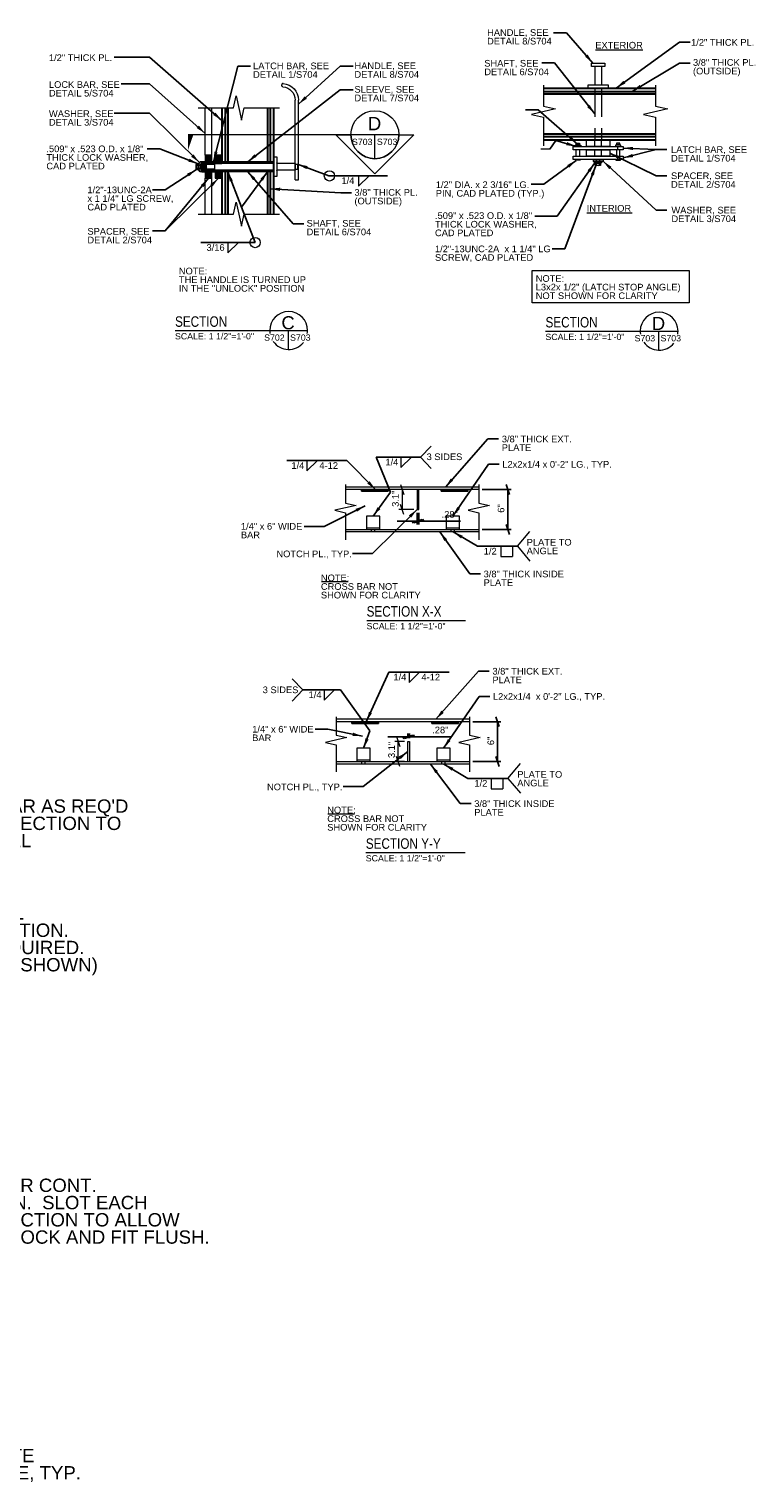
# Model space of a CAD drawing. Header units: inches. Extents: x 14 to 314, y -160 to 100.
# Tile 4 of 4: x 205 to 314, y -118 to 100. Entities that reach past the tile are written whole.
import ezdxf
from ezdxf.enums import TextEntityAlignment as Align

# ---------------------------------------------------------------- set-up
doc = ezdxf.new("R2010")
doc.units = ezdxf.units.IN
doc.header["$LTSCALE"] = 12
doc.header["$MEASUREMENT"] = 0
for name, pattern in [('DGN Style 2', [0.358262, 0.214957, -0.143305]), ('DGN Style 3', [0.501567, 0.358262, -0.143305]), ('DGN Style 5', [0.250784, 0.107479, -0.143305])]:
    doc.linetypes.add(name, pattern=pattern)
for name, color, linetype, lineweight in [('G-ANN-TTLB', 7, 'Continuous', 0), ('G-ANNO-DIM', 1, 'Continuous', 0), ('G-ANNO-TEXT', 7, 'Continuous', 0), ('Level 1', 7, 'Continuous', 0), ('S-BRAC-HORZ', 5, 'Continuous', 30), ('S-FSTN-MISC', 12, 'Continuous', 13), ('S-WALL-SHEA', 98, 'Continuous', 30)]:
    doc.layers.add(name, color=color, linetype=linetype, lineweight=lineweight)
doc.styles.add("1 1 2 1'-0", font='arial.ttf', dxfattribs={"height": 1})
doc.styles.add("3 4 1'-0", font='arial.ttf', dxfattribs={"height": 2})
doc.styles.get("Standard").update_dxf_attribs({"font": 'txt.shx'})
doc.styles.add('SUBTITLE 4.7625', font='romans.shx', dxfattribs={"width": 0.8, "height": 187.5})
doc.styles.add('TITLE20', font='simplex.shx', dxfattribs={"height": 5000})
doc.dimstyles.new("1 1 2 1'-0", dxfattribs={"dimtxt": 1, "dimasz": 1.5, "dimexe": 0.5, "dimexo": 0.5, "dimgap": 0.5, "dimtad": 1, "dimdec": 4, "dimzin": 15, "dimdsep": 46, "dimlunit": 4, "dimtxsty": "1 1 2 1'-0", "dimblk": '_Oblique_0.3', "dimcen": 0.09, "dimadec": 4, "dimazin": 3, "dimtfac": 1, "dimtdec": 4, "dimtofl": 0, "dimtmove": 0, "dimatfit": 3, "dimfxl": 1, "dimfrac": 2, "dimtzin": 15, "dimarcsym": 0})

# ---------------------------------------------------------------- blocks, each defined once
blk = doc.blocks.new('_Oblique_0.3')
at = {"color": 0, "linetype": 'ByBlock', "lineweight": -2}
for p, q in [((0, 0), (-1, 0)), ((0.5, 0.17), (-0.5, -0.17))]:
    blk.add_line(p, q, dxfattribs=at)
blk = doc.blocks.new('*D7')
at = {"layer": 'Defpoints', "color": 0, "lineweight": 0, "transparency": 16777216}
for p in [(263.52, 27.7), (263.8, 27.7), (263.8, 25.95)]:
    blk.add_point(p, dxfattribs=at)
at = {"layer": 'G-ANNO-DIM', "color": 0, "lineweight": -2, "transparency": 16777216}
for p, q in [((263.52, 27.2), (263.52, 25.45)), ((263.8, 27.2), (263.8, 25.45)), ((262.02, 25.95), (260.52, 25.95)), ((265.3, 25.95), (270.04, 25.95))]:
    blk.add_line(p, q, dxfattribs=at)
at = {"layer": 'G-ANNO-DIM', "color": 0, "lineweight": -2, "transparency": 16777216, "xscale": 1.5, "yscale": 1.5, "zscale": 1.5}
blk.add_blockref('_Oblique_0.3', (263.52, 25.95), dxfattribs=at)
at = {"layer": 'G-ANNO-DIM', "color": 0, "lineweight": -2, "transparency": 16777216, "xscale": 1.5, "yscale": 1.5, "zscale": 1.5, "rotation": 180}
blk.add_blockref('_Oblique_0.3', (263.8, 25.95), dxfattribs=at)
at = {"layer": 'G-ANNO-DIM', "color": 0, "transparency": 16777216, "insert": (268.42, 26.96), "char_height": 1, "attachment_point": 5, "style": "1 1 2 1'-0"}
blk.add_mtext('.28"', dxfattribs=at)
blk = doc.blocks.new('*D8')
at = {"layer": 'Defpoints', "color": 0, "lineweight": 0, "transparency": 16777216}
for p in [(262.39, -6.41), (262.11, -7.15), (262.39, -7.15)]:
    blk.add_point(p, dxfattribs=at)
at = {"layer": 'G-ANNO-DIM', "color": 0, "lineweight": -2, "transparency": 16777216}
for p, q in [((260.61, -6.41), (259.11, -6.41)), ((262.11, -6.65), (262.11, -5.91)), ((262.39, -6.65), (262.39, -5.91)), ((263.89, -6.41), (268.63, -6.41))]:
    blk.add_line(p, q, dxfattribs=at)
at = {"layer": 'G-ANNO-DIM', "color": 0, "lineweight": -2, "transparency": 16777216, "xscale": 1.5, "yscale": 1.5, "zscale": 1.5}
blk.add_blockref('_Oblique_0.3', (262.11, -6.41), dxfattribs=at)
at = {"layer": 'G-ANNO-DIM', "color": 0, "lineweight": -2, "transparency": 16777216, "xscale": 1.5, "yscale": 1.5, "zscale": 1.5, "rotation": 180}
blk.add_blockref('_Oblique_0.3', (262.39, -6.41), dxfattribs=at)
at = {"layer": 'G-ANNO-DIM', "color": 0, "transparency": 16777216, "insert": (267.01, -5.4), "char_height": 1, "attachment_point": 5, "style": "1 1 2 1'-0"}
blk.add_mtext('.28"', dxfattribs=at)
blk = doc.blocks.new('*D9')
at = {"layer": 'Defpoints', "color": 0, "lineweight": 0, "transparency": 16777216}
for p in [(272.8, 30.72), (277.15, 30.72), (272.8, 24.7)]:
    blk.add_point(p, dxfattribs=at)
at = {"layer": 'G-ANNO-DIM', "color": 0, "lineweight": -2, "transparency": 16777216}
for p, q in [((273.3, 30.72), (277.65, 30.72)), ((277.15, 26.2), (277.15, 29.22)), ((273.3, 24.7), (277.65, 24.7))]:
    blk.add_line(p, q, dxfattribs=at)
at = {"layer": 'G-ANNO-DIM', "color": 0, "lineweight": -2, "transparency": 16777216, "xscale": 1.5, "yscale": 1.5, "zscale": 1.5}
for p, rotation in [((277.15, 30.72), 90), ((277.15, 24.7), 270)]:
    blk.add_blockref('_Oblique_0.3', p, dxfattribs=dict(at, rotation=rotation))
at = {"layer": 'G-ANNO-DIM', "color": 0, "transparency": 16777216, "insert": (276.14, 27.85), "char_height": 1, "attachment_point": 5, "rotation": 90, "style": "1 1 2 1'-0"}
blk.add_mtext('6"', dxfattribs=at)
blk = doc.blocks.new('*D10')
at = {"layer": 'Defpoints', "color": 0, "lineweight": 0, "transparency": 16777216}
for p in [(271.39, -4.15), (275.61, -4.15), (271.39, -10.15)]:
    blk.add_point(p, dxfattribs=at)
at = {"layer": 'G-ANNO-DIM', "color": 0, "lineweight": -2, "transparency": 16777216}
for p, q in [((271.89, -4.15), (276.11, -4.15)), ((275.61, -8.65), (275.61, -5.65)), ((271.89, -10.15), (276.11, -10.15))]:
    blk.add_line(p, q, dxfattribs=at)
at = {"layer": 'G-ANNO-DIM', "color": 0, "lineweight": -2, "transparency": 16777216, "xscale": 1.5, "yscale": 1.5, "zscale": 1.5}
for p, rotation in [((275.61, -4.15), 90), ((275.61, -10.15), 270)]:
    blk.add_blockref('_Oblique_0.3', p, dxfattribs=dict(at, rotation=rotation))
at = {"layer": 'G-ANNO-DIM', "color": 0, "transparency": 16777216, "insert": (274.6, -7.04), "char_height": 1, "attachment_point": 5, "rotation": 90, "style": "1 1 2 1'-0"}
blk.add_mtext('6"', dxfattribs=at)

msp = doc.modelspace()

# ---------------------------------------------------------------- hatches: boundary and pattern name
at = {"layer": 'G-ANNO-TEXT'}
h = msp.add_hatch(dxfattribs=at)
h.set_pattern_fill('HATCH', color=256, style=0, pattern_type=2)
h.set_pattern_definition([(45, (232.33508, 81.74301), (-0.0883883, 0.0883883), [])])
h.paths.add_polyline_path([(231.70468, 79.54538), (232.70468, 79.54538), (232.70468, 79.92038), (232.70468, 80.92038), (231.70468, 80.92038), (231.70468, 79.92038)])
h = msp.add_hatch(dxfattribs=at)
h.set_pattern_fill('HATCH', color=256, style=0, pattern_type=2)
h.set_pattern_definition([(45, (233.7036, 81.64522), (-0.088388, 0.088388), [])])
h.paths.add_polyline_path([(234.20468, 80.92038), (233.20468, 80.92038), (233.20468, 79.92038), (233.20468, 79.67038), (234.20468, 79.67038), (234.20468, 79.92038)])
h = msp.add_hatch(dxfattribs=at)
h.set_pattern_fill('HATCH', color=256, style=0, pattern_type=2)
h.set_pattern_definition([(45, (231.35757, 80.50802), (-0.088388, 0.088388), [])])
h.paths.add_polyline_path([(231.70468, 79.54538), (231.70468, 79.92038), (231.20468, 79.92038), (231.20468, 79.54538)])
h = msp.add_hatch(dxfattribs=at)
h.set_pattern_fill('HATCH', color=256, style=0, pattern_type=2)
h.set_pattern_definition([(45, (231.29054, 78.10509), (-0.088388, 0.088388), [])])
h.paths.add_polyline_path([(231.20468, 78.42038), (231.70468, 78.42038), (231.70468, 78.79538), (231.20468, 78.79538)])
h = msp.add_hatch(dxfattribs=at)
h.set_pattern_fill('HATCH', color=256, style=0, pattern_type=2)
h.set_pattern_definition([(45, (233.39079, 76.0123), (-0.0883883, 0.0883883), [])])
h.paths.add_polyline_path([(232.70468, 78.79538), (231.70468, 78.79538), (231.70468, 78.42038), (231.70468, 77.42038), (232.70468, 77.42038), (232.70468, 78.42038)])
h = msp.add_hatch(dxfattribs=at)
h.set_pattern_fill('HATCH', color=256, style=0, pattern_type=2)
h.set_pattern_definition([(45, (232.88807, 80.49684), (-0.088388, 0.088388), [])])
h.paths.add_polyline_path([(233.07968, 79.54538), (233.07968, 79.67038), (233.20468, 79.67038), (233.20468, 79.92038), (232.70468, 79.92038), (232.70468, 79.54538)])
h = msp.add_hatch(dxfattribs=at)
h.set_pattern_fill('HATCH', color=256, style=0, pattern_type=2)
h.set_pattern_definition([(45, (232.92159, 77.94862), (-0.088388, 0.088388), [])])
h.paths.add_polyline_path([(233.07968, 78.67038), (233.07968, 78.79538), (232.70468, 78.79538), (232.70468, 78.42038), (233.20468, 78.42038), (233.20468, 78.67038)])
h = msp.add_hatch(dxfattribs=at)
h.set_pattern_fill('HATCH', color=256, style=0, pattern_type=2)
h.set_pattern_definition([(45, (233.50809, 75.81671), (-0.0883883, 0.0883883), [])])
h.paths.add_polyline_path([(234.20468, 78.67038), (233.20468, 78.67038), (233.20468, 78.42038), (233.20468, 77.42038), (234.20468, 77.42038), (234.20468, 78.42038)])
h = msp.add_hatch(dxfattribs=at)
h.set_pattern_fill('HATCH', color=256, style=0, pattern_type=2)
h.set_pattern_definition([(45, (238.92147, 80.40094), (-0.0883883, 0.0883883), [])])
h.paths.add_polyline_path([(241.89218, 79.67038, 0.414213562), (241.95468, 79.73288), (241.95468, 79.92038), (241.45468, 79.92038), (241.07968, 79.92038), (235.07968, 79.92038), (234.70468, 79.92038), (234.20468, 79.92038), (234.20468, 79.67038)])
h = msp.add_hatch(dxfattribs=at)
h.set_pattern_fill('HATCH', color=256, style=0, pattern_type=2)
h.set_pattern_definition([(45, (236.34913, 78.01981), (-0.0883883, 0.0883883), [])])
h.paths.add_polyline_path([(241.95468, 78.60788, 0.414213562), (241.89218, 78.67038), (234.20468, 78.67038), (234.20468, 78.42038), (234.70468, 78.42038), (235.07968, 78.42038), (241.07968, 78.42038), (241.45468, 78.42038), (241.95468, 78.42038)])
h = msp.add_hatch(dxfattribs=at)
h.set_pattern_fill('HATCH', color=256, style=0, pattern_type=2)
h.set_pattern_definition([(45, (258.412412, 31.0362), (-0.02783886, 0.02783886), [])])
h.paths.add_polyline_path([(255.15454, 30.4515), (259.15454, 30.4515), (259.15454, 30.7015), (255.15454, 30.7015)])
h = msp.add_hatch(dxfattribs=at)
h.set_pattern_fill('HATCH', color=256, style=0, pattern_type=2)
h.set_pattern_definition([(45, (270.417215, 31.0362), (-0.02783886, 0.02783886), [])])
h.paths.add_polyline_path([(267.15934, 30.4515), (271.15934, 30.4515), (271.15934, 30.7015), (267.15934, 30.7015)])
h = msp.add_hatch(dxfattribs=at)
h.set_pattern_fill('HATCH', color=256, style=0, pattern_type=2)
h.set_pattern_definition([(45, (257.001742, -3.81561), (-0.02783886, 0.02783886), [])])
h.paths.add_polyline_path([(253.7439, -4.40033), (257.7439, -4.40033), (257.7439, -4.15033), (253.7439, -4.15033)])
h = msp.add_hatch(dxfattribs=at)
h.set_pattern_fill('HATCH', color=256, style=0, pattern_type=2)
h.set_pattern_definition([(45, (269.006546, -3.81561), (-0.02783886, 0.02783886), [])])
h.paths.add_polyline_path([(265.74869, -4.40033), (269.74869, -4.40033), (269.74869, -4.15033), (265.74869, -4.15033)])

# ---------------------------------------------------------------- linework, layer by layer
at = {"layer": 'G-ANN-TTLB', "color": 7, "linetype": 'Continuous', "lineweight": 13}
for p, q in [((227.19273, 54.57446), (247.07552, 54.57446)), ((282.82337, 54.47811), (302.70616, 54.47811)), ((255.95903, 11.06042), (270.7801, 11.06042)), ((255.84038, -23.7914), (270.71757, -23.7914))]:
    msp.add_line(p, q, dxfattribs=at)
at = {"layer": 'G-ANN-TTLB', "color": 7, "linetype": 'Continuous', "lineweight": 0}
for centre, radius, start, end in [((244.2339, 54.57446), 2.84162, 0, 180), ((299.86454, 54.47811), 2.84162, 0, 180), ((244.2339, 54.57446), 2.84213, 180, 188.8691645), ((244.2339, 54.57446), 2.84213, 350.56955, 0), ((244.2339, 54.57446), 2.84213, 215.7518704, 321.0245309), ((299.86454, 54.47811), 2.84213, 180, 188.8691645), ((299.86454, 54.47811), 2.84213, 215.7518704, 321.0245309), ((299.86454, 54.47811), 2.84213, 350.56955, 0)]:
    msp.add_arc(centre, radius, start, end, dxfattribs=at)
at = {"layer": 'G-ANNO-DIM'}
for p, q in [((230.96984, 78.42038), (230.96984, 79.92038)), ((289.94151, 79.98799), (291.44151, 79.98799)), ((263.01665, 30.7015), (260.76544, 30.7015)), ((261.01544, 31.4515), (261.51544, 29.9515)), ((261.26544, 30.7015), (261.26544, 27.7015)), ((261.51544, 26.9515), (261.01544, 28.4515)), ((263.01665, 27.7015), (260.76544, 27.7015)), ((260.43469, -6.40033), (260.93469, -7.90033)), ((261.60601, -7.15033), (260.18469, -7.15033)), ((260.68469, -10.15033), (260.68469, -7.15033)), ((261.60601, -10.15033), (260.18469, -10.15033)), ((260.93469, -10.90033), (260.43469, -9.40033))]:
    msp.add_line(p, q, dxfattribs=at)
at = {"layer": 'G-ANNO-TEXT'}
for p, q in [((290.31423, 96.70667), (297.42646, 96.70667)), ((290.19151, 94.22283), (290.19151, 91.47283)), ((291.19151, 94.22283), (291.19151, 91.47283)), ((243.20468, 91.34983), (243.20468, 91.47526)), ((231.70468, 80.92038), (231.70468, 87.98495)), ((232.70468, 80.92038), (232.70468, 87.98495)), ((245.20468, 77.17038), (245.20468, 89.17038)), ((257.18103, 80.36893), (257.18103, 83.97143)), ((283.46473, 81.77845), (282.12414, 81.77845)), ((293.67007, 81.72283), (293.67007, 82.22283)), ((230.95326, 79.42013), (230.95326, 78.92063)), ((231.01576, 78.98313), (231.01576, 79.35763)), ((231.07826, 79.42013), (231.07826, 78.92063)), ((231.07968, 79.54538), (233.07968, 79.54538)), ((231.07968, 79.54538), (231.07968, 78.79538)), ((231.07968, 78.79538), (233.07968, 78.79538)), ((231.14076, 78.98313), (231.14076, 79.35763)), ((231.20326, 79.42013), (231.20326, 78.92063)), ((231.26576, 78.98313), (231.26576, 79.35763)), ((231.32826, 79.42013), (231.32826, 78.92063)), ((231.39076, 78.98313), (231.39076, 79.35763)), ((231.45326, 79.42013), (231.45326, 78.92063)), ((231.51576, 78.98313), (231.51576, 79.35763)), ((231.57826, 79.42013), (231.57826, 78.92063)), ((231.64076, 78.98313), (231.64076, 79.35763)), ((231.70326, 79.42013), (231.70326, 78.92063)), ((231.76576, 78.98313), (231.76576, 79.35763)), ((231.82826, 79.42013), (231.89076, 79.35763)), ((231.82826, 79.42013), (231.82826, 78.92063)), ((231.89076, 78.98313), (231.82826, 78.92063)), ((231.89076, 78.98313), (231.89076, 79.35763)), ((241.89218, 79.67038), (233.07968, 79.67038)), ((233.07968, 79.67038), (233.07968, 78.67038)), ((241.89218, 78.67038), (233.07968, 78.67038)), ((241.95468, 79.92038), (234.20468, 79.92038)), ((234.20468, 79.67038), (234.20468, 79.92038)), ((234.20468, 78.42038), (234.20468, 78.67038)), ((245.20468, 79.67038), (242.51718, 79.67038)), ((245.20468, 78.67038), (242.51718, 78.67038)), ((245.20468, 79.67038), (245.20468, 78.67038)), ((245.20468, 79.54538), (245.70468, 79.54538)), ((245.20468, 78.79538), (245.70468, 78.79538)), ((293.67007, 80.22283), (293.67007, 80.72283)), ((231.70468, 72.05191), (231.70468, 77.42038)), ((232.70468, 72.05191), (232.70468, 77.42038)), ((241.95468, 78.42038), (234.20468, 78.42038)), ((254.7334, 76.26477), (256.314, 77.81626)), ((254.7334, 77.81346), (254.7334, 76.26477)), ((289.03496, 72.21943), (295.81171, 72.21943)), ((235.1209, 66.22124), (236.7015, 67.77273)), ((235.1209, 67.76993), (235.1209, 66.22124)), ((244.14635, 54.57446), (244.14635, 51.73368)), ((299.77699, 54.47811), (299.77699, 51.63733)), ((264.03296, 35.54541), (265.63517, 37.21936)), ((246.98535, 33.49092), (248.56595, 35.04241)), ((246.98535, 35.03961), (246.98535, 33.49092)), ((261.09756, 33.99672), (262.67817, 35.54821)), ((261.09756, 35.54541), (261.09756, 33.99672)), ((264.03296, 35.54541), (265.63517, 33.87146)), ((276.0741, 22.1752), (276.0741, 20.62651)), ((277.82328, 22.1752), (277.82328, 20.62651)), ((276.0741, 20.62651), (277.82328, 20.62651)), ((249.15186, 16.86911), (253.18385, 16.86911)), ((246.35118, 0.62265), (244.74897, 2.2966)), ((262.30778, 1.72405), (263.88839, 3.27554)), ((262.30778, 3.27274), (262.30778, 1.72405)), ((246.35118, 0.62265), (244.74897, -1.0513)), ((249.56295, -0.92604), (251.14355, 0.62545)), ((249.56295, 0.62265), (249.56295, -0.92604)), ((274.66346, -12.67662), (274.66346, -14.22531)), ((276.41264, -12.67662), (276.41264, -14.22531)), ((274.66346, -14.22531), (276.41264, -14.22531)), ((250.10741, -17.98271), (254.1394, -17.98271))]:
    msp.add_line(p, q, dxfattribs=at)
at = {"layer": 'G-ANNO-TEXT', "linetype": 'DGN Style 3'}
for p, q in [((290.19151, 90.97283), (290.19151, 83.22283)), ((291.19151, 90.97283), (291.19151, 83.22283)), ((290.19151, 82.22283), (290.19151, 83.22283)), ((291.19151, 82.22283), (291.19151, 83.22283)), ((290.19151, 80.72283), (290.19151, 81.72283)), ((291.19151, 80.72283), (291.19151, 81.72283))]:
    msp.add_line(p, q, dxfattribs=at)
at = {"layer": 'G-ANNO-TEXT', "color": 7, "linetype": 'Continuous', "lineweight": 0}
for p, q in [((260.78352, 83.97143), (229.13383, 83.97143)), ((278.57939, 22.1752), (280.45167, 24.4065)), ((278.57939, 22.1752), (280.45167, 19.9439)), ((277.16874, -12.67662), (279.04103, -10.44532)), ((277.16874, -12.67662), (279.04103, -14.90792))]:
    msp.add_line(p, q, dxfattribs=at)
at = {"layer": 'G-ANNO-TEXT', "linetype": 'DGN Style 5'}
for p, q in [((230.70468, 79.42038), (231.20468, 79.42038)), ((230.70468, 78.92038), (231.20468, 78.92038)), ((290.44151, 79.72283), (290.44151, 80.22283)), ((290.94151, 79.72283), (290.94151, 80.22283))]:
    msp.add_line(p, q, dxfattribs=at)
at = {"layer": 'G-ANNO-TEXT', "linetype": 'DGN Style 2'}
msp.add_line((245.57968, 79.54538), (245.57968, 78.79538), dxfattribs=at)
at = {"layer": 'G-ANNO-TEXT', "linetype": 'Continuous', "lineweight": 0}
for p, q in [((263.51665, 30.7015), (252.79243, 30.7015)), ((272.80203, 30.7015), (263.51665, 30.7015)), ((252.79243, 24.7015), (272.80203, 24.7015)), ((256.65665, 24.3265), (256.65665, 24.7015)), ((257.15665, 24.3265), (257.15665, 24.7015)), ((268.65665, 24.3265), (268.65665, 24.7015)), ((269.15665, 24.3265), (269.15665, 24.7015)), ((271.39138, -4.15033), (251.38179, -4.15033)), ((251.38179, -10.15033), (271.39138, -10.15033)), ((255.24601, -10.52533), (255.24601, -10.15033)), ((255.74601, -10.52533), (255.74601, -10.15033)), ((267.24601, -10.52533), (267.24601, -10.15033)), ((267.74601, -10.52533), (267.74601, -10.15033))]:
    msp.add_line(p, q, dxfattribs=at)
at = {"layer": 'G-ANNO-TEXT', "flags": 128}
for points in [[(230.62364, 87.98495), (233.62219, 87.98495), (235.93331, 87.98495), (236.34418, 89.79276), (237.16591, 86.17714), (237.57677, 87.98495), (242.83761, 87.98495)], [(282.50611, 91.38369), (282.50611, 90.56196), (282.50611, 88.25085), (284.31392, 87.83998), (280.6983, 87.01825), (282.50611, 86.60739), (282.50611, 82.29403)], [(299.34228, 91.38369), (299.34228, 90.56196), (299.34228, 88.25085), (301.15009, 87.83998), (297.53447, 87.01825), (299.34228, 86.60739), (299.34228, 82.29403)], [(245.70468, 78.79538), (245.70468, 89.17038)], [(232.70468, 79.54538), (232.70468, 80.92038), (231.70468, 80.92038), (231.70468, 79.54538)], [(234.20468, 79.67038), (234.20468, 80.92038), (233.20468, 80.92038), (233.20468, 79.67038)], [(287.42007, 82.41033), (287.42007, 82.72283), (287.92007, 82.72283), (287.92007, 82.41033)], [(287.42007, 80.72283), (287.42007, 81.72283)], [(287.92007, 81.72283), (287.92007, 80.72283)], [(293.96296, 82.41033), (293.96296, 82.72283), (293.46296, 82.72283), (293.46296, 82.41033)], [(293.46296, 81.72283), (293.46296, 80.72283)], [(293.96296, 80.72283), (293.96296, 81.72283)], [(231.70468, 79.54538), (231.70468, 79.92038), (231.20468, 79.92038), (231.20468, 78.42038), (231.70468, 78.42038), (231.70468, 78.79538)], [(231.70468, 78.79538), (231.70468, 77.42038), (232.70468, 77.42038), (232.70468, 78.79538)], [(233.20468, 79.67038), (233.20468, 79.92038), (232.70468, 79.92038), (232.70468, 79.54538)], [(232.70468, 78.79538), (232.70468, 78.42038), (233.20468, 78.42038), (233.20468, 78.67038)], [(233.20468, 78.67038), (233.20468, 77.42038), (234.20468, 77.42038), (234.20468, 78.67038)], [(245.20468, 77.17038), (245.70468, 77.17038), (245.70468, 78.79538)], [(287.92007, 80.22283), (287.42007, 80.22283)], [(293.46296, 80.22283), (293.96296, 80.22283)], [(230.62364, 72.05191), (233.62219, 72.05191), (235.93331, 72.05191), (236.34418, 73.85972), (237.16591, 70.2441), (237.57677, 72.05191), (242.83761, 72.05191)], [(252.79243, 31.44416), (252.79243, 30.71688), (252.79243, 28.67143), (254.39243, 28.30779), (251.19243, 27.58052), (252.79243, 27.21688), (252.79243, 23.15953)], [(272.80203, 31.44416), (272.80203, 30.71688), (272.80203, 28.67143), (274.40203, 28.30779), (271.20203, 27.58052), (272.80203, 27.21688), (272.80203, 23.15953)], [(251.38179, -3.40766), (251.38179, -4.13494), (251.38179, -6.18039), (252.98179, -6.54403), (249.78179, -7.2713), (251.38179, -7.63494), (251.38179, -11.69229)], [(271.39138, -3.40766), (271.39138, -4.13494), (271.39138, -6.18039), (272.99138, -6.54403), (269.79138, -7.2713), (271.39138, -7.63494), (271.39138, -11.69229)]]:
    msp.add_lwpolyline(points, dxfattribs=at)
msp.add_lwpolyline([(260.78352, 83.97143), (263.036, 83.97143), (257.18646, 78.11645), (251.33692, 83.97143), (253.57853, 83.97143, 1), (260.78352, 83.97143)], format="xyb", dxfattribs=at)
for points in [[(231.70468, 79.54538), (232.70468, 79.54538), (232.70468, 79.92038), (232.70468, 80.92038), (231.70468, 80.92038), (231.70468, 79.92038), (231.70468, 79.54538)], [(234.20468, 80.92038), (233.20468, 80.92038), (233.20468, 79.92038), (233.20468, 79.67038), (234.20468, 79.67038), (234.20468, 79.92038), (234.20468, 80.92038)], [(232.70468, 78.79538), (231.70468, 78.79538), (231.70468, 78.42038), (231.70468, 77.42038), (232.70468, 77.42038), (232.70468, 78.42038), (232.70468, 78.79538)], [(233.07968, 79.54538), (233.07968, 79.67038), (233.20468, 79.67038), (233.20468, 79.92038), (232.70468, 79.92038), (232.70468, 79.54538), (233.07968, 79.54538)], [(233.07968, 78.67038), (233.07968, 78.79538), (232.70468, 78.79538), (232.70468, 78.42038), (233.20468, 78.42038), (233.20468, 78.67038), (233.07968, 78.67038)], [(234.20468, 78.67038), (233.20468, 78.67038), (233.20468, 78.42038), (233.20468, 77.42038), (234.20468, 77.42038), (234.20468, 78.42038), (234.20468, 78.67038)]]:
    msp.add_lwpolyline(points, close=True, dxfattribs=at)
at = {"layer": 'G-ANNO-TEXT', "linetype": 'Continuous', "lineweight": 0, "flags": 128}
for points in [[(272.80203, 31.0765), (252.79243, 31.0765)], [(263.51665, 30.7015), (263.51665, 27.7015), (263.79665, 27.7015), (263.79665, 30.7015)], [(272.80203, 24.3265), (252.79243, 24.3265)], [(271.39138, -3.77533), (251.38179, -3.77533)], [(262.10601, -10.15033), (262.10601, -7.15033), (262.38601, -7.15033), (262.38601, -10.15033)], [(271.39138, -10.52533), (251.38179, -10.52533)]]:
    msp.add_lwpolyline(points, dxfattribs=at)
at = {"layer": 'G-ANNO-TEXT'}
for centre, radius in [((257.18103, 83.97143), 3.60249), ((287.67007, 82.50982), 0.06339), ((293.71296, 82.50982), 0.06339), ((250.36042, 77.78209), 0.77216), ((239.19534, 67.77273), 0.77216)]:
    msp.add_circle(centre, radius, dxfattribs=at)
for centre, radius, start, end in [((243.39218, 91.47526), 0.1875, 85.349291, 180), ((241.89218, 79.73288), 0.0625, 270, 0)]:
    msp.add_arc(centre, radius, start, end, dxfattribs=at)
at = {"layer": 'G-ANNO-TEXT', "extrusion": (0, 0, -1)}
for centre, radius, start, end in [((-243.39218, 91.34983), 0.1875, 274.9171003, 360), ((-243.20468, 89.17038), 2, 94.9171003, 180.0009517), ((-243.20468, 89.17038), 2.5, 94.650709, 180.0009517), ((-241.89218, 78.60788), 0.0625, 90, 180), ((-242.51718, 79.73288), 0.0625, 270, 0), ((-242.51718, 78.60788), 0.0625, 0, 90)]:
    msp.add_arc(centre, radius, start, end, dxfattribs=at)
at = {"layer": 'G-ANNO-TEXT', "color": 7, "linetype": 'Continuous', "lineweight": 13, "extrusion": (0, 0, -1)}
msp.add_solid([(-229.13383, 83.97143), (-229.13383, 81.71309), (-229.92889, 83.97143)], dxfattribs=at)
at = {"layer": 'G-ANNO-TEXT'}
msp.add_solid([(255.49601, -8.15033), (256.23472, -6.82111), (255.76369, -6.65338)], dxfattribs=at)
for points in [[(289.19151, 90.97283), (289.19151, 91.47283), (292.19151, 91.47283), (292.19151, 90.97283)], [(286.94151, 82.22283), (294.44151, 82.22283), (294.44151, 81.72283), (286.94151, 81.72283)], [(287.24796, 82.41033), (288.09217, 82.41033), (288.09217, 82.22283), (287.24796, 82.22283)], [(294.13506, 82.41033), (293.29086, 82.41033), (293.29086, 82.22283), (294.13506, 82.22283)], [(231.70468, 79.54538), (231.70468, 79.92038), (231.20468, 79.92038), (231.20468, 79.54538)], [(231.20468, 78.42038), (231.70468, 78.42038), (231.70468, 78.79538), (231.20468, 78.79538)], [(241.95468, 80.67038), (242.45468, 80.67038), (242.45468, 77.67038), (241.95468, 77.67038)], [(286.94151, 80.72283), (294.44151, 80.72283), (294.44151, 80.22283), (286.94151, 80.22283)], [(287.33748, 80.22283), (288.00265, 80.22283), (288.00265, 80.1276), (287.33748, 80.1276)], [(294.04554, 80.22283), (293.38038, 80.22283), (293.38038, 80.1276), (294.04554, 80.1276)], [(280.79907, 63.57362), (304.38881, 63.57362), (304.38881, 58.72183), (280.79907, 58.72183)], [(255.15454, 30.7015), (259.15454, 30.7015), (259.15454, 30.4515), (255.15454, 30.4515)], [(255.15454, 30.4515), (259.15454, 30.4515), (259.15454, 30.7015), (255.15454, 30.7015)], [(267.15934, 30.7015), (271.15934, 30.7015), (271.15934, 30.4515), (267.15934, 30.4515)], [(267.15934, 30.4515), (271.15934, 30.4515), (271.15934, 30.7015), (267.15934, 30.7015)], [(253.7439, -4.15033), (257.7439, -4.15033), (257.7439, -4.40033), (253.7439, -4.40033)], [(253.7439, -4.40033), (257.7439, -4.40033), (257.7439, -4.15033), (253.7439, -4.15033)], [(265.74869, -4.15033), (269.74869, -4.15033), (269.74869, -4.40033), (265.74869, -4.40033)], [(265.74869, -4.40033), (269.74869, -4.40033), (269.74869, -4.15033), (265.74869, -4.15033)]]:
    msp.add_3dface(points, dxfattribs=at)
at = {"layer": 'Level 1'}
for p, q in [((230.32989, 78.84594), (230.32989, 79.49481)), ((230.37276, 79.60296), (230.64208, 79.60296)), ((230.37276, 79.38667), (230.64208, 79.38667)), ((230.37276, 78.95409), (230.64208, 78.95409)), ((230.37276, 78.7378), (230.64208, 78.7378)), ((230.70468, 79.60296), (230.64208, 79.60296)), ((230.64208, 78.7378), (230.64208, 79.60296)), ((230.70468, 78.7378), (230.64208, 78.7378)), ((230.70468, 78.7378), (230.70468, 79.60296)), ((231.82826, 79.42013), (230.70468, 79.42013)), ((231.82826, 78.92063), (230.70468, 78.92063)), ((290.25893, 79.72283), (290.25893, 79.66023)), ((291.12409, 79.72283), (290.25893, 79.72283)), ((290.25893, 79.3909), (290.25893, 79.66023)), ((291.12409, 79.66023), (290.25893, 79.66023)), ((291.01595, 79.34804), (290.36708, 79.34804)), ((290.47522, 79.3909), (290.47522, 79.66023)), ((290.9078, 79.3909), (290.9078, 79.66023)), ((291.12409, 79.72283), (291.12409, 79.66023)), ((291.12409, 79.3909), (291.12409, 79.66023))]:
    msp.add_line(p, q, dxfattribs=at)
at = {"layer": 'Level 1', "extrusion": (0, 0, -1)}
for centre, start, end in [((-230.48774, 78.84594), 316.7548855, 43.2451145), ((-291.01595, 79.50589), 226.7548855, 313.2451145)]:
    msp.add_arc(centre, 0.15785, start, end, dxfattribs=at)
at = {"layer": 'Level 1'}
for centre, radius, start, end in [((230.48774, 79.49481), 0.15785, 136.7548855, 223.2451145), ((230.89698, 79.17038), 0.56709, 157.5794451, 202.4205549), ((290.36708, 79.50589), 0.15785, 226.7548855, 313.2451145), ((290.69151, 79.91513), 0.56709, 247.5794451, 292.4205549)]:
    msp.add_arc(centre, radius, start, end, dxfattribs=at)
at = {"layer": 'S-BRAC-HORZ'}
for p, q in [((282.50611, 90.09783), (299.34228, 90.09783)), ((235.07968, 87.98495), (235.07968, 79.92038)), ((241.07968, 87.98495), (241.07968, 79.92038)), ((282.50611, 84.09783), (299.34228, 84.09783)), ((235.07968, 78.42038), (235.07968, 72.05191)), ((241.07968, 78.42038), (241.07968, 72.05191))]:
    msp.add_line(p, q, dxfattribs=at)
at = {"layer": 'S-FSTN-MISC'}
for p, q in [((230.96984, 79.92038), (230.70468, 79.65521)), ((230.70468, 78.68554), (230.70468, 79.65521)), ((230.96984, 78.42038), (230.70468, 78.68554)), ((231.20468, 79.92038), (230.96984, 79.92038)), ((231.20468, 78.42038), (231.20468, 79.92038)), ((289.94151, 80.22283), (291.44151, 80.22283)), ((289.94151, 80.22283), (289.94151, 79.98799)), ((289.94151, 79.98799), (290.20668, 79.72283)), ((290.20668, 79.72283), (291.17635, 79.72283)), ((291.17635, 79.72283), (290.20668, 79.72283)), ((291.44151, 79.98799), (291.17635, 79.72283)), ((291.44151, 80.22283), (291.44151, 79.98799)), ((231.20468, 78.42038), (230.96984, 78.42038))]:
    msp.add_line(p, q, dxfattribs=at)
at = {"layer": 'S-FSTN-MISC', "linetype": 'Continuous', "lineweight": 0}
for p, q in [((255.90665, 24.9515), (257.90665, 24.9515)), ((267.90665, 24.9515), (269.90665, 24.9515)), ((254.49601, -9.90033), (256.49601, -9.90033)), ((266.49601, -9.90033), (268.49601, -9.90033))]:
    msp.add_line(p, q, dxfattribs=at)
at = {"layer": 'S-FSTN-MISC'}
for points in [[(289.69151, 94.72283), (291.69151, 94.72283), (291.69151, 94.22283), (289.69151, 94.22283)], [(288.94151, 83.22283), (292.44151, 83.22283), (292.44151, 82.22283), (288.94151, 82.22283)], [(288.94151, 81.72283), (292.44151, 81.72283), (292.44151, 80.72283), (288.94151, 80.72283)]]:
    msp.add_3dface(points, dxfattribs=at)
at = {"layer": 'S-FSTN-MISC', "linetype": 'Continuous', "lineweight": 0}
for points in [[(255.90665, 24.7015), (257.90665, 24.7015), (257.90665, 26.7015), (255.90665, 26.7015)], [(267.90665, 24.7015), (269.90665, 24.7015), (269.90665, 26.7015), (267.90665, 26.7015)], [(254.49601, -10.15033), (256.49601, -10.15033), (256.49601, -8.15033), (254.49601, -8.15033)], [(266.49601, -10.15033), (268.49601, -10.15033), (268.49601, -8.15033), (266.49601, -8.15033)]]:
    msp.add_3dface(points, dxfattribs=at)
at = {"layer": 'S-WALL-SHEA'}
for p, q in [((282.50611, 90.97283), (299.34228, 90.97283)), ((282.50611, 90.47283), (299.34228, 90.47283)), ((234.20468, 87.98495), (234.20468, 79.92038)), ((234.70468, 87.98495), (234.70468, 79.92038)), ((241.45468, 87.98495), (241.45468, 79.92038)), ((241.95468, 87.98495), (241.95468, 72.05191)), ((282.50611, 83.72283), (299.34228, 83.72283)), ((282.50611, 83.22283), (299.34228, 83.22283)), ((234.20468, 78.42038), (234.20468, 72.05191)), ((234.70468, 78.42038), (234.70468, 72.05191)), ((241.45468, 78.42038), (241.45468, 72.05191))]:
    msp.add_line(p, q, dxfattribs=at)

# ---------------------------------------------------------------- texts
at = {"layer": 'G-ANN-TTLB', "color": 7, "linetype": 'Continuous', "lineweight": 0, "line_spacing_factor": 0.72, "style": 'TITLE20'}
for s, insert, char_height, attachment_point in [('\\fArial|b0|i0|c00|p39;S703', (255.28059, 82.4034), 0.9448819, 8), ('\\fArial|b0|i0|c00|p39;S703', (259.02168, 82.41997), 0.9448819, 8), ('\\fArial|b0|i0|c00|p39;C', (244.14635, 55.72479), 1.9685039, 5), ('\\fArial|b0|i0|c00|p39;D', (299.77699, 55.62844), 1.9685039, 5), ('\\fArial|b0|i0|c00|p39;S702', (242.09394, 53.023), 0.9448819, 8), ('\\fArial|b0|i0|c00|p39;S703', (245.98701, 53.023), 0.9448819, 8), ('\\fArial|b0|i0|c00|p39;S703', (297.72458, 52.92665), 0.9448819, 8), ('\\fArial|b0|i0|c00|p39;S703', (301.61765, 52.92665), 0.9448819, 8)]:
    msp.add_mtext(s, dxfattribs=dict(at, insert=insert, char_height=char_height, attachment_point=attachment_point))
at = {"layer": 'G-ANN-TTLB', "color": 7, "linetype": 'Continuous', "lineweight": 13, "char_height": 1.5748031, "attachment_point": 7, "line_spacing_factor": 0.72, "style": 'SUBTITLE 4.7625'}
for s, insert in [('\\fArial|b0|i0|c00|p39;SECTION', (227.17508, 55.10725)), ('\\fArial|b0|i0|c00|p39;SECTION', (282.80572, 55.0109)), ('\\fArial|b0|i0|c00|p39;SECTION X-X', (255.94138, 11.59322)), ('\\fArial|b0|i0|c00|p39;SECTION Y-Y', (255.82274, -23.2586))]:
    msp.add_mtext(s, dxfattribs=dict(at, insert=insert))
at = {"layer": 'G-ANN-TTLB', "color": 7, "linetype": 'Continuous', "lineweight": 0, "char_height": 0.9448819, "attachment_point": 8, "line_spacing_factor": 0.72}
for insert in [(233.09751, 53.22499), (288.72815, 53.12864), (261.86381, 9.71095), (261.74517, -25.14087)]:
    msp.add_mtext('\\fArial|b0|i0|c00|p39;SCALE: 1 1/2"=1\'-0"', dxfattribs=dict(at, insert=insert))
at = {"layer": 'G-ANNO-DIM', "color": 7, "linetype": 'Continuous', "style": "1 1 2 1'-0"}
for p in [(260.26544, 29.31819), (259.68469, -8.39229)]:
    msp.add_text('3.1"', height=1, rotation=90, dxfattribs=at).set_placement(p, align=Align.MIDDLE_CENTER)
at = {"layer": 'G-ANNO-TEXT', "color": 7, "linetype": 'Continuous', "lineweight": 0, "style": "1 1 2 1'-0"}
for s, p in [('1/4', (252.16595, 77.57954)), ('3/16', (231.9034, 67.53601)), ('1/4', (258.75983, 35.31149)), ('1/4', (244.64761, 34.80569)), ('4-12', (248.85203, 34.80569)), ('1/2', (273.5341, 21.94127)), ('1/4', (259.97005, 3.03882)), ('4-12', (264.17447, 3.03882)), ('1/4', (247.22521, 0.38872)), ('1/2', (272.12346, -12.91055))]:
    msp.add_text(s, height=1, dxfattribs=at).set_placement(p, align=Align.TOP_LEFT)
at = {"layer": 'G-ANNO-TEXT', "color": 7, "linetype": 'Continuous', "lineweight": 0}
for s, insert, char_height, attachment_point, line_spacing_factor, style in [('HANDLE, SEE\\PDETAIL 8/S704', (274.03239, 99.80948), 1, 1, 0.776524, "1 1 2 1'-0"), ('1/2" THICK PL.', (304.66024, 98.32425), 1, 1, 0.6, "1 1 2 1'-0"), ('1/2" THICK PL.', (208.23602, 96.03808), 1, 1, 0.6, "1 1 2 1'-0"), ('EXTERIOR', (290.27229, 97.90506), 1, 1, 0.6, "1 1 2 1'-0"), ('LATCH BAR, SEE\\PDETAIL 1/S704', (238.88987, 94.80235), 1, 1, 0.776524, "1 1 2 1'-0"), ('HANDLE, SEE\\PDETAIL 8/S704', (254.1133, 94.81444), 1, 1, 0.776524, "1 1 2 1'-0"), ('SHAFT, SEE\\PDETAIL 6/S704', (273.61092, 95.19728), 1, 1, 0.776524, "1 1 2 1'-0"), ('3/8" THICK PL.\\P(OUTSIDE)', (304.94945, 95.31542), 1, 1, 0.776524, "1 1 2 1'-0"), ('LOCK BAR, SEE\\PDETAIL 5/S704', (208.23602, 91.9992), 1, 1, 0.776524, "1 1 2 1'-0"), ('SLEEVE, SEE\\PDETAIL 7/S704', (254.1133, 91.28042), 1, 1, 0.776524, "1 1 2 1'-0"), ('WASHER, SEE\\PDETAIL 3/S704', (208.23602, 87.6266), 1, 1, 0.776524, "1 1 2 1'-0"), ('\\fArial|b0|i0|c00|p39;D', (257.12638, 85.63483), 1.9999992, 5, 0.72, 'TITLE20'), ('.509" x .523 O.D. x 1/8" \\PTHICK LOCK WASHER,\\PCAD PLATED', (207.85273, 82.34696), 1, 1, 0.776524, "1 1 2 1'-0"), ('LATCH BAR, SEE\\PDETAIL 1/S704', (301.65475, 82.2353), 1, 1, 0.776524, "1 1 2 1'-0"), ('1/2" DIA. x 2 3/16" LG.\\PPIN, CAD PLATED (TYP.)', (266.33001, 76.96422), 1, 1, 0.776524, "1 1 2 1'-0"), ('SPACER, SEE\\PDETAIL 2/S704', (301.65475, 78.30372), 1, 1, 0.776524, "1 1 2 1'-0"), ('1/2"-13UNC-2A \\Px 1 1/4" LG SCREW,\\PCAD PLATED', (214.01374, 76.18596), 1, 1, 0.776524, "1 1 2 1'-0"), ('3/8" THICK PL.\\P(OUTSIDE)', (254.1133, 75.80945), 1, 1, 0.776524, "1 1 2 1'-0"), ('.509" x .523 O.D. x 1/8" \\PTHICK LOCK WASHER,\\PCAD PLATED', (266.20619, 72.32455), 1, 1, 0.776524, "1 1 2 1'-0"), ('INTERIOR', (288.99302, 73.41782), 1, 1, 0.6, "1 1 2 1'-0"), ('WASHER, SEE\\PDETAIL 3/S704', (301.71626, 73.14306), 1, 1, 0.776524, "1 1 2 1'-0"), ('SPACER, SEE\\PDETAIL 2/S704', (214.01374, 69.9565), 1, 1, 0.776524, "1 1 2 1'-0"), ('SHAFT, SEE\\PDETAIL 6/S704', (246.92861, 71.17159), 1, 1, 0.776524, "1 1 2 1'-0"), ('1/2"-13UNC-2A  x 1 1/4" LG \\PSCREW, CAD PLATED', (266.20753, 67.32935), 1, 1, 0.776524, "1 1 2 1'-0"), ('NOTE:\\PTHE HANDLE IS TURNED UP\\PIN THE "UNLOCK" POSITION', (227.7474, 63.99859), 1, 1, 0.776524, "1 1 2 1'-0"), ('NOTE:\\PL3x2x 1/2" (LATCH STOP ANGLE)\\PNOT SHOWN FOR CLARITY', (281.33447, 62.88196), 1, 1, 0.776524, "1 1 2 1'-0"), ('3/8" THICK EXT.\\PPLATE', (276.242, 38.78011), 1, 1, 0.776524, "1 1 2 1'-0"), ('3 SIDES', (264.95196, 36.11816), 1, 1, 0.6, "1 1 2 1'-0"), ('L2x2x1/4 x 0\'-2" LG., TYP.', (276.31888, 34.98412), 1, 1, 0.6, "1 1 2 1'-0"), ('1/4" x 6" WIDE\\PBAR', (237.064, 25.67773), 1, 1, 0.776524, "1 1 2 1'-0"), ('PLATE TO\\PANGLE', (279.9757, 23.28453), 1, 1, 0.776524, "1 1 2 1'-0"), ('NOTCH PL., TYP.', (242.39469, 21.5396), 1, 1, 0.6, "1 1 2 1'-0"), ('NOTE:\\PCROSS BAR NOT\\PSHOWN FOR CLARITY', (249.07591, 17.93828), 1, 1, 0.776524, "1 1 2 1'-0"), ('3/8" THICK INSIDE\\PPLATE', (273.50993, 18.51981), 1, 1, 0.776524, "1 1 2 1'-0"), ('3/8" THICK EXT.\\PPLATE', (274.83136, 3.92427), 1, 1, 0.776524, "1 1 2 1'-0"), ('3 SIDES', (240.33582, 1.1303), 1, 1, 0.6, "1 1 2 1'-0"), ('L2x2x1/4  x 0\'-2" LG., TYP.', (274.90824, 0.1323), 1, 1, 0.6, "1 1 2 1'-0"), ('1/4" x 6" WIDE\\PBAR', (238.76024, -4.78043), 1, 1, 0.776524, "1 1 2 1'-0"), ('PLATE TO\\PANGLE', (278.56505, -11.5673), 1, 1, 0.776524, "1 1 2 1'-0"), ('NOTCH PL., TYP.', (240.98405, -13.44551), 1, 1, 0.6, "1 1 2 1'-0"), ('NOTE:\\PCROSS BAR NOT\\PSHOWN FOR CLARITY', (250.03147, -16.91354), 1, 1, 0.776524, "1 1 2 1'-0"), ('3/8" THICK INSIDE\\PPLATE', (272.09928, -15.95433), 1, 1, 0.776524, "1 1 2 1'-0")]:
    msp.add_mtext(s, dxfattribs=dict(at, insert=insert, char_height=char_height, attachment_point=attachment_point, line_spacing_factor=line_spacing_factor, style=style))
at = {"layer": 'G-ANNO-TEXT', "color": 7, "char_height": 2, "attachment_point": 1, "line_spacing_factor": 0.777165, "style": "3 4 1'-0"}
for s, insert in [('COPE 6" WIDE BAR AS REQ\'D\\PTO ALLOW CONNECTION TO \\PWEB OF CHANNEL', (180.45923, -15.82313)), ('1" DIA. HOLES\\PAS REQ\'D TO FILL\\PDOOR W/ INSULATION. \\POMIT IF NOT REQUIRED.\\P(NOT ALL HOLES SHOWN)', (180.34079, -29.27519)), ('INT. PLATE\\PTO ANGLE, TYP.', (191.15584, -113.32598))]:
    msp.add_mtext(s, dxfattribs=dict(at, insert=insert))
at = {"layer": 'G-ANNO-TEXT', "color": 7, "insert": (180.98803, -72.75152), "char_height": 2, "width": 55.3711965, "attachment_point": 1, "line_spacing_factor": 0.777165, "style": "3 4 1'-0"}
msp.add_mtext('1/4" x 6" WIDE BAR CONT.\\PEACH DIRECTION.  SLOT EACH\\PBAR AT INTERSECTION TO ALLOW\\PBARS TO INTERLOCK AND FIT FLUSH.', dxfattribs=at)

# ---------------------------------------------------------------- dimensions: what is measured, and where the dimension line sits
at = {"layer": 'G-ANNO-DIM'}
for base, p1, p2, picture, middle in [((277.15365, 30.71688), (272.80203, 24.7015), (272.80203, 30.71688), '*D9', (277.15365, 27.85392)), ((275.60774, -4.15033), (271.39138, -10.15033), (271.39138, -4.15033), '*D10', (275.60774, -7.04265))]:
    dim = msp.add_linear_dim(base=base, p1=p1, p2=p2, angle=90, dimstyle="1 1 2 1'-0", dxfattribs=at)
    dim.commit()
    dim.dimension.update_dxf_attribs({"geometry": picture, "text_midpoint": middle, "dimtype": 160})
for base, p1, p2, picture, middle in [((263.79665, 25.94947), (263.51665, 27.7015), (263.79665, 27.7015), '*D7', (268.41943, 25.94947)), ((262.38601, -6.41431), (262.10601, -7.15033), (262.38601, -7.15033), '*D8', (267.00879, -6.41431))]:
    dim = msp.add_linear_dim(base=base, p1=p1, p2=p2, text='.28"', dimstyle="1 1 2 1'-0", dxfattribs=at)
    dim.commit()
    dim.dimension.update_dxf_attribs({"geometry": picture, "text_midpoint": middle, "dimtype": 160})

# ---------------------------------------------------------------- leaders
at = {"layer": 'G-ANNO-TEXT', "color": 7, "linetype": 'Continuous', "lineweight": 0}
for points in [[(289.92419, 94.72283), (285.94597, 99.24319), (284.02519, 99.24319)], [(234.20468, 86.12298), (223.32388, 95.62376), (218.0437, 95.62376)], [(232.95468, 79.92038), (236.58411, 94.24478), (238.50489, 94.24478)], [(245.70468, 88.5548), (251.97988, 94.24478), (253.90066, 94.24478)], [(290.19151, 87.09783), (284.14979, 94.75079), (282.22902, 94.75079)], [(231.70468, 84.1604), (223.32388, 91.58488), (219.09146, 91.58488)], [(238.07968, 79.92038), (251.97988, 90.71076), (253.90066, 90.71076)], [(287.67007, 82.50982), (281.72068, 87.69986), (279.79991, 87.69986)], [(230.83726, 79.7878), (223.32388, 87.21228), (218.01366, 87.21228)], [(287.42007, 82.22283), (284.35507, 83.0761), (283.46473, 81.77845)], [(230.64208, 79.60296), (224.89105, 81.85563), (222.97027, 81.85563)], [(230.37276, 78.7378), (225.71215, 75.69462), (223.79138, 75.69462)], [(287.4159, 80.11308), (282.576, 76.5416), (280.65523, 76.5416)], [(290.20668, 79.72283), (284.54983, 71.76476), (281.18687, 71.76476)], [(290.36708, 79.34804), (285.70648, 66.83802), (283.7857, 66.83802)], [(232.20468, 77.42038), (225.71215, 69.53362), (223.79138, 69.53362)], [(233.70468, 77.42038), (225.71215, 69.53362), (223.79138, 69.53362)], [(255.73159, 28.261), (249.55808, 25.15718), (246.5531, 25.15718)], [(263.51665, 27.7015), (256.83297, 21.10077), (253.82799, 21.10077)], [(268.96027, 24.3265), (272.56943, 22.1752), (278.57939, 22.1752)], [(262.10601, -8.65033), (255.42233, -13.88434), (252.41735, -13.88434)], [(267.54963, -10.52533), (271.15879, -12.67662), (277.16874, -12.67662)]]:
    msp.add_leader(points, dimstyle="1 1 2 1'-0", override={"dimgap": 1}, dxfattribs=at)
at = {"layer": 'G-ANNO-TEXT'}
for points in [[(293.43683, 90.97283), (302.92, 97.84407), (304.52801, 97.84407)], [(295.79752, 90.47283), (302.92, 94.72934), (304.52801, 94.72934)], [(292.44151, 81.22283), (299.43507, 77.80789), (301.04308, 77.80789)], [(294.44151, 81.97283), (299.43507, 81.73947), (301.04308, 81.73947)], [(294.44151, 80.47283), (299.43507, 81.73947), (301.04308, 81.73947)], [(245.57968, 79.54538), (250.28706, 77.81346), (259.09076, 77.81346)], [(291.44151, 79.98799), (299.43507, 72.6395), (301.04308, 72.6395)], [(235.07968, 78.42038), (239.19534, 67.77273), (231.05268, 67.76993)], [(241.07968, 78.42038), (237.13751, 73.09656)], [(238.07968, 78.42038), (244.89917, 70.58551), (246.50717, 70.58551)], [(241.45468, 75.85346), (252.08386, 75.22338), (253.69186, 75.22338)], [(267.76911, 31.0765), (274.15147, 38.28888), (275.75948, 38.28888)], [(257.27773, 30.7015), (252.99469, 35.03821), (243.96509, 35.03961)], [(256.90665, 26.7015), (259.54502, 30.29597), (257.35809, 35.54541), (264.03296, 35.54541)], [(268.90665, 26.7015), (274.22835, 34.48552), (275.83636, 34.48552)], [(266.94651, 24.3265), (271.4194, 18.02858), (273.0274, 18.02858)], [(255.8982, -4.15033), (259.28752, 3.27274), (268.31712, 3.27414)], [(266.35847, -3.77935), (272.74083, 3.43304), (274.34883, 3.43304)], [(255.49601, -8.15033), (256.42699, -5.53593), (251.99594, 0.62265), (246.35118, 0.62265)], [(267.49601, -8.15033), (272.81771, -0.3663), (274.42571, -0.3663)], [(255.33584, -6.34422), (250.09462, -5.27834), (248.22794, -5.27834)], [(265.53587, -10.52533), (270.00875, -16.44556), (271.61676, -16.44556)]]:
    msp.add_leader(points, dimstyle="1 1 2 1'-0", override={"dimgap": 1}, dxfattribs=at)

doc.saveas('drawing.dxf')
